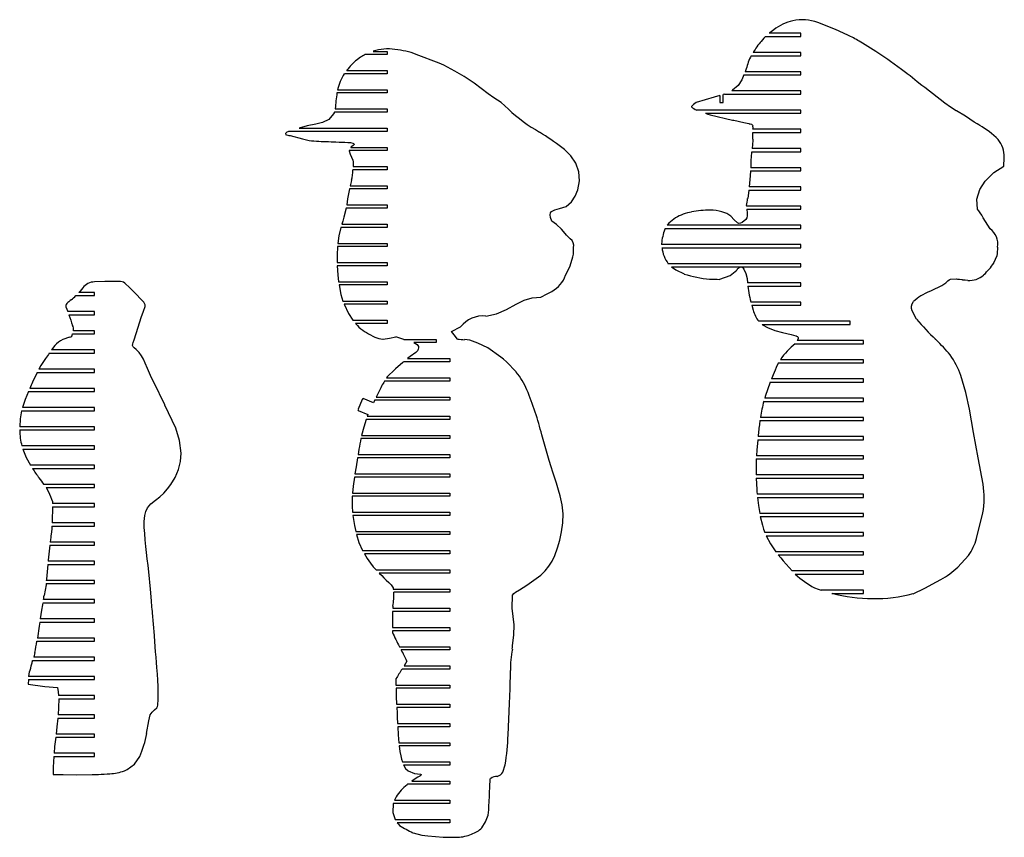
# Model space of a CAD drawing. Extents: x 1980 to 7619, y -7122 to 8570.
# Tile 3 of 12: x 5057 to 6287, y -7122 to -6100. Entities that reach past the tile are written whole.
import ezdxf

# ---------------------------------------------------------------- set-up
doc = ezdxf.new("R2010")
doc.units = 0

msp = doc.modelspace()

# ---------------------------------------------------------------- linework, layer by layer
at = {"color": 7, "linetype": 'Continuous'}
for p, q in [((5999.1, -6112.6), (5994.3, -6116.2)), ((6076.4, -6112.3), (6054.1, -6103.3)), ((6091.5, -6119.1), (6076.4, -6112.3)), ((5986.8, -6123.1), (5983.4, -6127.1)), ((5988.8, -6120.9), (5986.8, -6123.1)), ((5988.8, -6120.9), (6033.1, -6120.9)), ((5994.3, -6116.2), (5993.5, -6116.9)), ((6033.1, -6116.9), (5993.5, -6116.9)), ((6033.1, -6120.9), (6033.1, -6116.9)), ((6110, -6129.3), (6105.9, -6126.9)), ((5498.4, -6139.5), (5516.1, -6139.5)), ((5516.1, -6139.5), (5516.1, -6143.5)), ((6126.6, -6139.5), (6110, -6129.3)), ((6141.8, -6149.7), (6126.6, -6139.5)), ((5480.9, -6148.1), (5478.4, -6150.1)), ((5482.8, -6146.8), (5480.9, -6148.1)), ((5516.1, -6143.5), (5488.6, -6143.5)), ((5580.9, -6154.3), (5552.3, -6143.3)), ((5970.8, -6144.9), (6033.1, -6144.9)), ((6033.1, -6140.9), (5973.4, -6140.9)), ((6033.1, -6144.9), (6033.1, -6140.9)), ((6145.1, -6152.1), (6141.8, -6149.7)), ((5465.4, -6163.5), (5516.1, -6163.5)), ((5516.1, -6163.5), (5516.1, -6167.5)), ((5586.8, -6156.9), (5580.9, -6154.3)), ((5600.6, -6164.2), (5586.8, -6156.9)), ((5612.4, -6170.8), (5600.6, -6164.2)), ((5964.1, -6162.5), (5963.3, -6164.9)), ((5964.6, -6161.2), (5964.1, -6162.5)), ((6158.7, -6162.2), (6145.1, -6152.1)), ((5516.1, -6167.5), (5462.5, -6167.5)), ((5624.9, -6179.1), (5612.4, -6170.8)), ((5959.1, -6175.3), (5954.8, -6182.1)), ((5961.9, -6168.9), (5959.1, -6175.3)), ((5961.9, -6168.9), (6033.1, -6168.9)), ((6033.1, -6164.9), (5963.3, -6164.9)), ((6033.1, -6168.9), (6033.1, -6164.9)), ((5454.1, -6187.5), (5516.1, -6187.5)), ((5516.1, -6187.5), (5516.1, -6191.5)), ((5642.4, -6192.7), (5624.9, -6179.1)), ((5947.6, -6188.2), (5946.5, -6188.9)), ((5954.8, -6182.1), (5947.6, -6188.2)), ((6184.3, -6182), (6178.4, -6177.4)), ((6187.8, -6184.8), (6184.3, -6182)), ((6212.7, -6204.3), (6187.8, -6184.8)), ((5516.1, -6191.5), (5453.3, -6191.5)), ((5924.5, -6196.8), (5902.3, -6203.5)), ((5931.7, -6194.8), (5924.5, -6196.8)), ((5931.7, -6194.8), (5931.7, -6203.5)), ((5937.7, -6192.9), (5935.7, -6193.6)), ((5935.7, -6203.5), (5935.7, -6193.6)), ((5937.7, -6192.9), (6033.1, -6192.9)), ((6033.1, -6188.9), (5946.5, -6188.9)), ((6033.1, -6192.9), (6033.1, -6188.9)), ((5451.2, -6211.1), (5451.1, -6211.5)), ((5451.1, -6211.5), (5516.1, -6211.5)), ((5516.1, -6211.5), (5516.1, -6215.5)), ((5667.5, -6211.6), (5658.5, -6203.6)), ((6033.1, -6212.9), (5902.7, -6212.9)), ((5931.7, -6203.5), (5935.7, -6203.5)), ((6033.1, -6216.9), (6033.1, -6212.9)), ((5450.1, -6215.5), (5449.1, -6217.7)), ((5516.1, -6215.5), (5450.1, -6215.5)), ((5913.8, -6216.9), (6033.1, -6216.9)), ((5919.7, -6218.7), (5947.7, -6225.5)), ((5947.7, -6225.5), (5949, -6225.7)), ((5406, -6235.5), (5516.1, -6235.5)), ((5516.1, -6235.5), (5516.1, -6239.5)), ((6033.1, -6236.9), (5972.9, -6236.9)), ((6033.1, -6240.9), (6033.1, -6236.9)), ((5516.1, -6239.5), (5392.8, -6239.5)), ((5394.6, -6244.7), (5410.3, -6249)), ((5410.3, -6249), (5418.4, -6250.8)), ((5710.3, -6242.8), (5706.4, -6240.4)), ((5972.8, -6240.9), (6033.1, -6240.9)), ((5972.8, -6249.4), (5972.8, -6251.1)), ((5470.7, -6259.2), (5470.4, -6259.5)), ((5470.4, -6259.5), (5516.1, -6259.5)), ((5471.7, -6258.4), (5470.7, -6259.2)), ((5516.1, -6259.5), (5516.1, -6263.5)), ((5972.8, -6251.1), (5972, -6260.9)), ((6033.1, -6260.9), (5972, -6260.9)), ((6033.1, -6264.9), (6033.1, -6260.9)), ((5468.6, -6263.5), (5468.6, -6264)), ((5516.1, -6263.5), (5468.6, -6263.5)), ((5971.4, -6266.1), (5970.6, -6276)), ((5971.5, -6264.9), (5971.4, -6266.1)), ((5971.5, -6264.9), (6033.1, -6264.9)), ((6286.4, -6283.1), (6287.2, -6272.4)), ((6287.2, -6272.4), (6287.2, -6271.8)), ((5473.6, -6279.5), (5473.5, -6283.5)), ((5473.5, -6283.5), (5516.1, -6283.5)), ((5516.1, -6283.5), (5516.1, -6287.5)), ((5970.5, -6284.1), (5970.4, -6284.9)), ((6033.1, -6284.9), (5970.4, -6284.9)), ((5970.6, -6278.5), (5970.5, -6284.1)), ((5970.6, -6276), (5970.6, -6278.5)), ((6033.1, -6288.9), (6033.1, -6284.9)), ((5473.2, -6287.5), (5473.2, -6287.6)), ((5516.1, -6287.5), (5473.2, -6287.5)), ((5969.6, -6295.1), (5968.2, -6308.9)), ((5970.2, -6288.9), (5969.6, -6295.1)), ((5970.2, -6288.9), (6033.1, -6288.9)), ((5468.9, -6311.5), (5466.6, -6323.7)), ((5516.1, -6311.5), (5468.9, -6311.5)), ((5471.5, -6300.7), (5469.7, -6307.5)), ((5469.7, -6307.5), (5516.1, -6307.5)), ((5516.1, -6307.5), (5516.1, -6311.5)), ((6033.1, -6308.9), (5968.2, -6308.9)), ((6033.1, -6312.9), (6033.1, -6308.9)), ((5466.6, -6323.7), (5465.4, -6331.5)), ((5967.8, -6312.9), (5966.5, -6323.6)), ((5967.8, -6312.9), (6033.1, -6312.9)), ((5464.6, -6335.5), (5461.9, -6346.9)), ((5516.1, -6335.5), (5464.6, -6335.5)), ((5465.4, -6331.5), (5516.1, -6331.5)), ((5516.1, -6331.5), (5516.1, -6335.5)), ((5965.1, -6332), (5965.1, -6332.9)), ((6033.1, -6332.9), (5965.1, -6332.9)), ((6033.1, -6336.9), (6033.1, -6332.9)), ((5876.2, -6347.4), (5868, -6354.4)), ((5940.5, -6342.3), (5934.4, -6340.1)), ((5965.3, -6336.9), (6033.1, -6336.9)), ((6269.4, -6361.3), (6260.9, -6347.4)), ((5516.1, -6359.5), (5458.1, -6359.5)), ((5459.2, -6355.5), (5516.1, -6355.5)), ((5516.1, -6355.5), (5516.1, -6359.5)), ((5727.7, -6355.7), (5721.8, -6351.6)), ((5733.7, -6361.7), (5727.7, -6355.7)), ((5863.5, -6360.9), (5863.1, -6362)), ((5863.5, -6360.9), (6033.1, -6360.9)), ((5868, -6354.4), (5865.9, -6356.9)), ((6033.1, -6356.9), (5865.9, -6356.9)), ((6033.1, -6360.9), (6033.1, -6356.9)), ((5736.5, -6364.6), (5733.7, -6361.7)), ((5740.2, -6369.1), (5736.5, -6364.6)), ((5744.8, -6373.8), (5740.2, -6369.1)), ((5516.1, -6383.5), (5454, -6383.5)), ((5454.3, -6379.5), (5516.1, -6379.5)), ((5516.1, -6379.5), (5516.1, -6383.5)), ((5748.8, -6392.8), (5749, -6384.9)), ((5858.9, -6380), (5858.9, -6380.9)), ((6033.1, -6380.9), (5858.9, -6380.9)), ((5859.4, -6384.9), (6033.1, -6384.9)), ((6033.1, -6384.9), (6033.1, -6380.9)), ((6278.5, -6392.7), (6278.9, -6384.2)), ((5744.5, -6407.7), (5748.1, -6396.1)), ((5748.1, -6396.1), (5748.8, -6392.8)), ((6274.1, -6403.9), (6278.2, -6394.6)), ((6278.2, -6394.6), (6278.5, -6392.7)), ((5453.5, -6403.5), (5516.1, -6403.5)), ((5516.1, -6407.5), (5453.6, -6407.5)), ((5516.1, -6403.5), (5516.1, -6407.5)), ((5743, -6411.1), (5744.5, -6407.7)), ((6033.1, -6404.9), (5867.3, -6404.9)), ((5871.3, -6408.9), (6033.1, -6408.9)), ((5954.4, -6410.9), (5957, -6409.4)), ((6033.1, -6408.9), (6033.1, -6404.9)), ((6273.9, -6404.2), (6274.1, -6403.9)), ((5739, -6419.3), (5743, -6411.1)), ((5964.3, -6417), (5965.7, -6423.4)), ((6261.2, -6419.1), (6261.5, -6418.8)), ((6261.5, -6418.8), (6261.8, -6418.6)), ((5163, -6427.3), (5150.2, -6427.7)), ((5180.8, -6427.3), (5179.2, -6427.3)), ((5455.3, -6427.5), (5516.1, -6427.5)), ((5516.1, -6431.5), (5455.9, -6431.5)), ((5516.1, -6427.5), (5516.1, -6431.5)), ((5965.7, -6423.4), (5966.2, -6428.9)), ((6033.1, -6428.9), (5966.2, -6428.9)), ((5966.5, -6432.9), (5967.9, -6441.3)), ((5966.5, -6432.9), (6033.1, -6432.9)), ((6033.1, -6432.9), (6033.1, -6428.9)), ((5127.1, -6444.7), (5150.2, -6444.7)), ((5150.2, -6440.7), (5130.8, -6440.7)), ((5150.2, -6444.7), (5150.2, -6440.7)), ((5201.3, -6441.9), (5200.6, -6441.2)), ((5209.5, -6450.3), (5201.3, -6441.9)), ((5460.8, -6451.5), (5516.1, -6451.5)), ((5516.1, -6455.5), (5462.4, -6455.5)), ((5516.1, -6451.5), (5516.1, -6455.5)), ((5970.6, -6452.6), (5970.6, -6452.9)), ((6033.1, -6452.9), (5970.6, -6452.9)), ((5971.7, -6456.9), (5973.3, -6462.9)), ((5971.7, -6456.9), (6033.1, -6456.9)), ((6033.1, -6456.9), (6033.1, -6452.9)), ((5150.2, -6464.7), (5116.8, -6464.7)), ((5118.3, -6468.7), (5150.2, -6468.7)), ((5150.2, -6468.7), (5150.2, -6464.7)), ((5473.1, -6475.5), (5516.1, -6475.5)), ((5516.1, -6479.5), (5476.3, -6479.5)), ((5516.1, -6475.5), (5516.1, -6479.5)), ((5596.6, -6489.6), (5607.7, -6483.9)), ((6094.4, -6476.9), (5980.4, -6476.9)), ((5984.8, -6480.9), (6094.4, -6480.9)), ((6094.4, -6480.9), (6094.4, -6476.9)), ((5122.8, -6492.7), (5150.2, -6492.7)), ((5150.2, -6488.7), (5124, -6488.7)), ((5150.2, -6492.7), (5150.2, -6488.7)), ((5100.9, -6507.3), (5096.7, -6512.7)), ((5119, -6496.8), (5110.6, -6499.6)), ((5536.8, -6499.5), (5577.4, -6499.5)), ((5577.4, -6503.5), (5549.5, -6503.5)), ((5577.4, -6499.5), (5577.4, -6503.5)), ((5619.1, -6500.3), (5612.8, -6499.8)), ((6026, -6504.9), (6111.2, -6504.9)), ((6028.7, -6500.5), (6028.5, -6500.9)), ((6111.2, -6500.9), (6028.5, -6500.9)), ((6111.2, -6504.9), (6111.2, -6500.9)), ((6201.4, -6499.5), (6201.3, -6499.4)), ((6202.1, -6500.2), (6201.4, -6499.5)), ((5093.8, -6516.7), (5150.2, -6516.7)), ((5150.2, -6512.7), (5096.7, -6512.7)), ((5150.2, -6516.7), (5150.2, -6512.7)), ((5544.9, -6520.9), (5541.6, -6523.5)), ((5658.1, -6521.5), (5641.7, -6510.2)), ((5083.4, -6532.1), (5080.8, -6536.7)), ((5089.1, -6523.2), (5083.4, -6532.1)), ((5535.6, -6528.4), (5526.3, -6536.3)), ((5594.2, -6527.5), (5536.7, -6527.5)), ((5541.6, -6523.5), (5594.2, -6523.5)), ((5594.2, -6523.5), (5594.2, -6527.5)), ((5677.3, -6540.2), (5665.3, -6527.6)), ((6005, -6528.9), (6111.2, -6528.9)), ((6111.2, -6524.9), (6007.4, -6524.9)), ((6111.2, -6528.9), (6111.2, -6524.9)), ((5078.6, -6540.7), (5072.8, -6552.9)), ((5078.6, -6540.7), (5150.2, -6540.7)), ((5150.2, -6536.7), (5080.8, -6536.7)), ((5150.2, -6540.7), (5150.2, -6536.7)), ((5525.5, -6537), (5516.1, -6546.4)), ((5526.3, -6536.3), (5525.5, -6537)), ((5999.4, -6540.8), (5996.3, -6548.9)), ((6239.1, -6565.9), (6233, -6544.8)), ((5238.1, -6581.3), (5224.4, -6553.1)), ((5594.2, -6551.5), (5512.6, -6551.5)), ((5516.1, -6546.4), (5515.2, -6547.5)), ((5515.2, -6547.5), (5594.2, -6547.5)), ((5594.2, -6547.5), (5594.2, -6551.5)), ((5994.8, -6552.9), (5988.5, -6571)), ((5994.8, -6552.9), (6111.2, -6552.9)), ((6111.2, -6548.9), (5996.3, -6548.9)), ((6111.2, -6552.9), (6111.2, -6548.9)), ((5067.8, -6564.7), (5150.2, -6564.7)), ((5150.2, -6560.7), (5069.5, -6560.7)), ((5150.2, -6564.7), (5150.2, -6560.7)), ((5505.7, -6564.9), (5502.3, -6571.5)), ((6243.6, -6586.5), (6239.1, -6565.9)), ((5484.7, -6574.5), (5479.7, -6586.7)), ((5484.7, -6574.5), (5485.3, -6574.7)), ((5485.3, -6574.7), (5485.9, -6573.4)), ((5498.8, -6578.7), (5485.9, -6573.4)), ((5500.3, -6575.7), (5498.8, -6578.7)), ((5500.3, -6575.5), (5500.3, -6575.7)), ((5594.2, -6575.5), (5500.3, -6575.5)), ((5502.3, -6571.5), (5594.2, -6571.5)), ((5594.2, -6571.5), (5594.2, -6575.5)), ((5986.7, -6576.9), (6111.2, -6576.9)), ((5988.5, -6571), (5987.9, -6572.9)), ((6111.2, -6572.9), (5987.9, -6572.9)), ((6111.2, -6576.9), (6111.2, -6572.9)), ((5059.2, -6588.7), (5150.2, -6588.7)), ((5150.2, -6584.7), (5060.1, -6584.7)), ((5150.2, -6588.7), (5150.2, -6584.7)), ((5480.3, -6587), (5479.7, -6586.7)), ((5479.7, -6588.4), (5480.3, -6587)), ((5479.7, -6588.4), (5492, -6593.4)), ((5492, -6593.4), (5491.2, -6595.5)), ((6248.9, -6615.9), (6243.6, -6586.5)), ((5594.2, -6599.5), (5489.9, -6599.5)), ((5491.2, -6595.5), (5594.2, -6595.5)), ((5594.2, -6595.5), (5594.2, -6599.5)), ((5981.8, -6600.9), (6111.2, -6600.9)), ((6111.2, -6596.9), (5982.4, -6596.9)), ((6111.2, -6600.9), (6111.2, -6596.9)), ((5150.2, -6608.7), (5056.8, -6608.7)), ((5056.8, -6612.7), (5150.2, -6612.7)), ((5150.2, -6612.7), (5150.2, -6608.7)), ((5718.6, -6651), (5709.1, -6618.8)), ((6254.4, -6647.3), (6248.9, -6615.9)), ((5594.2, -6623.5), (5483.3, -6623.5)), ((5484.1, -6619.5), (5594.2, -6619.5)), ((5594.2, -6619.5), (5594.2, -6623.5)), ((5979.1, -6624.9), (5978.1, -6638.1)), ((5979.1, -6624.9), (6111.2, -6624.9)), ((6111.2, -6620.9), (5979.5, -6620.9)), ((6111.2, -6624.9), (6111.2, -6620.9)), ((5150.2, -6632.7), (5059.5, -6632.7)), ((5060.6, -6636.7), (5150.2, -6636.7)), ((5150.2, -6636.7), (5150.2, -6632.7)), ((5479.6, -6643.5), (5594.2, -6643.5)), ((5594.2, -6643.5), (5594.2, -6647.5)), ((5594.2, -6647.5), (5478.9, -6647.5)), ((5977.3, -6648.9), (5977.1, -6657.2)), ((5977.3, -6648.9), (6111.2, -6648.9)), ((6111.2, -6644.9), (5977.6, -6644.9)), ((6111.2, -6648.9), (6111.2, -6644.9)), ((6260.6, -6680.4), (6254.4, -6647.3)), ((5150.2, -6656.7), (5070.2, -6656.7)), ((5072.6, -6660.7), (5150.2, -6660.7)), ((5150.2, -6660.7), (5150.2, -6656.7)), ((5475.8, -6667.5), (5594.2, -6667.5)), ((5594.2, -6667.5), (5594.2, -6671.5)), ((5977.1, -6657.2), (5977.1, -6668.9)), ((5150.2, -6680.7), (5087, -6680.7)), ((5150.2, -6684.7), (5150.2, -6680.7)), ((5594.2, -6671.5), (5475.2, -6671.5)), ((6111.2, -6668.9), (5977.1, -6668.9)), ((5977.2, -6672.9), (5977.9, -6686.9)), ((5977.2, -6672.9), (6111.2, -6672.9)), ((6111.2, -6672.9), (6111.2, -6668.9)), ((5090, -6684.7), (5150.2, -6684.7)), ((5472.6, -6691.5), (5594.2, -6691.5)), ((5594.2, -6691.5), (5594.2, -6695.5)), ((6111.2, -6692.9), (5978.4, -6692.9)), ((6111.2, -6696.9), (6111.2, -6692.9)), ((5150.2, -6704.7), (5097.9, -6704.7)), ((5150.2, -6708.7), (5150.2, -6704.7)), ((5594.2, -6695.5), (5472.1, -6695.5)), ((5978.8, -6696.9), (6111.2, -6696.9)), ((5097.7, -6708.7), (5150.2, -6708.7)), ((5472.6, -6715.5), (5594.2, -6715.5)), ((5594.2, -6715.5), (5594.2, -6719.5)), ((6111.2, -6716.9), (5981.7, -6716.9)), ((6111.2, -6720.9), (6111.2, -6716.9)), ((6252.6, -6748.5), (6260.4, -6716.4)), ((5097.4, -6720.9), (5097.2, -6728.7)), ((5150.2, -6728.7), (5097.2, -6728.7)), ((5150.2, -6732.7), (5150.2, -6728.7)), ((5473.1, -6719.5), (5473.8, -6724.6)), ((5594.2, -6719.5), (5473.1, -6719.5)), ((5982.3, -6720.9), (5984.9, -6731.8)), ((5982.3, -6720.9), (6111.2, -6720.9)), ((5097.1, -6732.7), (5096.9, -6735.9)), ((5097.1, -6732.7), (5150.2, -6732.7)), ((5476.9, -6739.5), (5594.2, -6739.5)), ((5594.2, -6739.5), (5594.2, -6743.5)), ((6111.2, -6740.9), (5987.9, -6740.9)), ((6111.2, -6744.9), (6111.2, -6740.9)), ((5150.2, -6752.7), (5095, -6752.7)), ((5150.2, -6756.7), (5150.2, -6752.7)), ((5594.2, -6743.5), (5477.8, -6743.5)), ((5989.7, -6744.9), (5995, -6755)), ((5989.7, -6744.9), (6111.2, -6744.9)), ((5094.5, -6756.7), (5092.4, -6775.5)), ((5094.5, -6756.7), (5150.2, -6756.7)), ((5485.3, -6763.5), (5594.2, -6763.5)), ((5594.2, -6763.5), (5594.2, -6767.5)), ((6111.2, -6764.9), (6001.7, -6764.9)), ((6111.2, -6768.9), (6111.2, -6764.9)), ((5092.4, -6775.5), (5092.3, -6776.7)), ((5150.2, -6776.7), (5092.3, -6776.7)), ((5150.2, -6780.7), (5150.2, -6776.7)), ((5594.2, -6767.5), (5487.5, -6767.5)), ((5495.1, -6779.2), (5498.4, -6783.7)), ((6004.8, -6768.9), (6111.2, -6768.9)), ((6010.8, -6776.4), (6021.9, -6788.9)), ((6229.2, -6784), (6242.5, -6769.4)), ((5091.9, -6780.7), (5090.1, -6799)), ((5091.9, -6780.7), (5150.2, -6780.7)), ((5220.3, -6811.8), (5218.3, -6790)), ((5498.4, -6783.7), (5502.2, -6787.5)), ((5502.2, -6787.5), (5594.2, -6787.5)), ((5594.2, -6791.5), (5506.2, -6791.5)), ((5594.2, -6787.5), (5594.2, -6791.5)), ((6111.2, -6788.9), (6021.9, -6788.9)), ((6111.2, -6792.9), (6111.2, -6788.9)), ((5090.1, -6799), (5090, -6800.7)), ((5150.2, -6800.7), (5090, -6800.7)), ((5150.2, -6804.7), (5150.2, -6800.7)), ((6026, -6792.9), (6111.2, -6792.9)), ((6187.9, -6810.2), (6202.5, -6802.6)), ((6202.5, -6802.6), (6207.9, -6799.6)), ((5089.7, -6806.2), (5087.4, -6819.7)), ((5089.8, -6804.7), (5089.7, -6806.2)), ((5089.8, -6804.7), (5150.2, -6804.7)), ((5523.5, -6810), (5523.7, -6811.5)), ((5523.7, -6811.5), (5594.2, -6811.5)), ((5594.2, -6815.5), (5524.3, -6815.5)), ((5594.2, -6811.5), (5594.2, -6815.5)), ((6111.2, -6812.9), (6058.4, -6812.9)), ((6111.2, -6816.9), (6111.2, -6812.9)), ((6173.5, -6817.3), (6187.9, -6810.2)), ((5150.2, -6824.7), (5086.6, -6824.7)), ((5150.2, -6828.7), (5150.2, -6824.7)), ((6071.8, -6816.9), (6111.2, -6816.9)), ((5084.2, -6837.8), (5082.5, -6848.7)), ((5086, -6828.7), (5150.2, -6828.7)), ((5594.2, -6839.5), (5522.8, -6839.5)), ((5522.9, -6832.8), (5522.9, -6835.5)), ((5522.9, -6835.5), (5594.2, -6835.5)), ((5594.2, -6835.5), (5594.2, -6839.5)), ((5081.9, -6852.7), (5081.1, -6857.7)), ((5081.9, -6852.7), (5150.2, -6852.7)), ((5150.2, -6848.7), (5082.5, -6848.7)), ((5150.2, -6852.7), (5150.2, -6848.7)), ((5081.1, -6857.7), (5079, -6872.7)), ((5522.6, -6859.5), (5594.2, -6859.5)), ((5594.2, -6863.5), (5522.6, -6863.5)), ((5594.2, -6859.5), (5594.2, -6863.5)), ((5078.3, -6876.7), (5150.2, -6876.7)), ((5150.2, -6872.7), (5079, -6872.7)), ((5150.2, -6876.7), (5150.2, -6872.7)), ((5225.2, -6870.3), (5225.2, -6869.7)), ((5531.3, -6883.5), (5594.2, -6883.5)), ((5594.2, -6887.5), (5533.5, -6887.5)), ((5594.2, -6883.5), (5594.2, -6887.5)), ((5073, -6900.7), (5150.2, -6900.7)), ((5075.9, -6890.9), (5074.4, -6896.7)), ((5150.2, -6896.7), (5074.4, -6896.7)), ((5150.2, -6900.7), (5150.2, -6896.7)), ((5594.2, -6911.5), (5534.6, -6911.5)), ((5537.2, -6907.5), (5594.2, -6907.5)), ((5594.2, -6907.5), (5594.2, -6911.5)), ((5669.5, -6936.1), (5670, -6913.1)), ((5067.7, -6924.7), (5067.2, -6930.4)), ((5067.7, -6924.7), (5150.2, -6924.7)), ((5068.8, -6915.1), (5068, -6920.7)), ((5150.2, -6920.7), (5068, -6920.7)), ((5150.2, -6924.7), (5150.2, -6920.7)), ((5526.9, -6923.7), (5527, -6931.5)), ((5527, -6931.5), (5594.2, -6931.5)), ((5527.1, -6935.5), (5527.4, -6948.5)), ((5594.2, -6935.5), (5527.1, -6935.5)), ((5594.2, -6931.5), (5594.2, -6935.5)), ((5668.8, -6954.6), (5669.5, -6936.1)), ((5150.2, -6944.7), (5105.4, -6944.7)), ((5105.6, -6948.7), (5150.2, -6948.7)), ((5150.2, -6948.7), (5150.2, -6944.7)), ((5527.8, -6955.5), (5594.2, -6955.5)), ((5594.2, -6959.5), (5527.9, -6959.5)), ((5594.2, -6955.5), (5594.2, -6959.5)), ((5667.9, -6974.2), (5668.8, -6954.6)), ((5104.4, -6972.7), (5150.2, -6972.7)), ((5150.2, -6968.7), (5104.7, -6968.7)), ((5150.2, -6972.7), (5150.2, -6968.7)), ((5528.5, -6971.6), (5529, -6979.5)), ((5667.2, -6993.6), (5667.9, -6974.2)), ((5529, -6979.5), (5594.2, -6979.5)), ((5529.2, -6983.5), (5529.6, -6993.6)), ((5594.2, -6983.5), (5529.2, -6983.5)), ((5594.2, -6979.5), (5594.2, -6983.5)), ((5101.8, -6996.7), (5150.2, -6996.7)), ((5150.2, -6992.7), (5102.2, -6992.7)), ((5150.2, -6996.7), (5150.2, -6992.7)), ((5529.6, -6993.6), (5530.6, -7003.5)), ((5530.6, -7003.5), (5594.2, -7003.5)), ((5531.1, -7007.5), (5532, -7014.3)), ((5594.2, -7007.5), (5531.1, -7007.5)), ((5594.2, -7003.5), (5594.2, -7007.5)), ((5099.3, -7020.7), (5150.2, -7020.7)), ((5150.2, -7016.7), (5099.7, -7016.7)), ((5150.2, -7020.7), (5150.2, -7016.7)), ((5534, -7024.2), (5535, -7027.5)), ((5187.7, -7038.7), (5191, -7037)), ((5535, -7027.5), (5594.2, -7027.5)), ((5594.2, -7031.5), (5536.6, -7031.5)), ((5594.2, -7027.5), (5594.2, -7031.5)), ((5111.1, -7043.4), (5127.8, -7043.5)), ((5127.8, -7043.5), (5147.2, -7043.4)), ((5147.2, -7043.4), (5155.2, -7043.1)), ((5541.3, -7055.5), (5540.8, -7056)), ((5594.2, -7055.5), (5541.3, -7055.5)), ((5546.8, -7051.5), (5594.2, -7051.5)), ((5594.2, -7051.5), (5594.2, -7055.5)), ((5594.2, -7079.5), (5523.7, -7079.5)), ((5525, -7075.5), (5594.2, -7075.5)), ((5594.2, -7075.5), (5594.2, -7079.5)), ((5642.3, -7093.9), (5642.9, -7087.5)), ((5526.2, -7099.5), (5594.2, -7099.5)), ((5594.2, -7103.5), (5528.7, -7103.5)), ((5594.2, -7099.5), (5594.2, -7103.5)), ((5548.3, -7116), (5559.2, -7119)), ((5559.2, -7119), (5566.7, -7120.1)), ((5566.7, -7120.1), (5585.8, -7121.6)), ((5585.8, -7121.6), (5603.9, -7121.7))]:
    msp.add_line(p, q, dxfattribs=at)
at = {"color": 7, "linetype": 'Continuous', "flags": 128}
for points in [[(6178.4, -6177.4), (6169.4, -6170.3), (6166, -6167.7), (6165.5, -6167.3)], [(5658.5, -6203.6), (5649.5, -6197.5), (5642.4, -6192.7)], [(5902.3, -6203.5), (5898.9, -6205.8), (5896.1, -6208.6), (5896.1, -6208.7), (5896.1, -6208.8)], [(6227.2, -6213.7), (6219.9, -6209.1), (6212.7, -6204.3)], [(5449.1, -6217.7), (5443.1, -6224.5), (5435.4, -6228.4), (5426.7, -6230.5), (5416, -6232.4), (5406, -6235.5)], [(5913.8, -6216.9), (5916.9, -6217.8), (5919.7, -6218.7)], [(5949, -6225.7), (5961.6, -6228.5), (5968, -6229.8), (5968, -6229.8), (5968, -6229.8), (5968, -6229.8), (5968, -6229.8), (5968, -6229.8), (5968, -6229.8), (5968, -6229.8), (5968, -6229.8), (5968, -6229.8), (5968, -6229.8), (5968.1, -6229.8), (5968.2, -6229.9), (5968.4, -6229.9), (5968.8, -6230), (5969.5, -6230.2), (5971.1, -6230.7), (5971.8, -6231.1), (5972.4, -6231.6), (5973.1, -6233)], [(6249.7, -6227.8), (6238.5, -6220.7), (6227.6, -6214), (6227.2, -6213.7), (6227.2, -6213.7)], [(6256.4, -6232), (6255.2, -6231.2), (6253.1, -6229.9), (6249.7, -6227.8)], [(5389, -6242.1), (5388.9, -6242.6), (5388.8, -6242.9), (5388.8, -6243.1), (5388.8, -6243.1), (5388.8, -6243.2)], [(5442.8, -6252.3), (5446.1, -6252.4), (5449.3, -6252.6), (5451.7, -6252.7), (5455.9, -6252.9), (5459, -6253.1), (5462.9, -6253.2), (5467, -6253.4), (5470.1, -6253.6), (5473.1, -6254.2), (5474.1, -6254.8), (5474.7, -6255.4)], [(5474.7, -6255.4), (5474.7, -6255.5), (5474.7, -6255.5), (5474.7, -6255.6), (5474.7, -6255.7), (5474.6, -6255.9), (5474.2, -6256.4), (5473.5, -6257.2), (5471.7, -6258.4)], [(5751.9, -6279.3), (5745.6, -6270), (5737.5, -6262.1)], [(5468.6, -6264), (5469.9, -6267.9), (5471.5, -6271.6), (5473.1, -6275.4), (5473.5, -6277.4), (5473.6, -6279.5)], [(5721.8, -6351.6), (5720.2, -6347.3), (5719.7, -6344), (5720.2, -6341.5), (5721.4, -6339.7), (5725.7, -6337.5), (5731.4, -6336.1), (5739.8, -6333.2), (5746.3, -6327.7), (5751.1, -6320.5), (5754.4, -6312.5), (5756.4, -6301.3), (5755.6, -6290), (5751.9, -6279.3)], [(6253.8, -6336.8), (6252.9, -6324.1), (6256.4, -6312.3), (6263.3, -6301.7), (6274.1, -6291.1), (6286.4, -6283.1)], [(5461.9, -6346.9), (5460.4, -6351.6), (5459.2, -6355.5)], [(5965.3, -6336.9), (5965.9, -6341.6), (5966, -6345.2), (5965.6, -6347.5), (5964.3, -6349.6), (5959.5, -6353.6), (5957.5, -6354.3), (5955.6, -6354.5), (5953.9, -6354), (5949.5, -6350), (5945.3, -6345.6), (5940.5, -6342.3)], [(6260.9, -6347.4), (6258.9, -6344.3), (6256.9, -6341.3), (6256.8, -6341.2)], [(5458.1, -6359.5), (5455.7, -6370), (5454.3, -6379.5)], [(5454, -6383.5), (5453.4, -6394.1), (5453.5, -6403.5)], [(5453.6, -6407.5), (5454.4, -6418.6), (5455.3, -6427.5)], [(5871.3, -6408.9), (5876.6, -6412.7), (5887.2, -6417.7)], [(5957, -6409.4), (5958.4, -6409), (5959.2, -6409.1), (5959.9, -6409.4), (5961, -6410.4), (5961.8, -6411.6), (5964.3, -6417)], [(5931.5, -6424.4), (5944.6, -6419.7), (5952.8, -6412.9)], [(5179.2, -6427.3), (5171.1, -6427.3), (5163, -6427.3)], [(5200.6, -6441.2), (5194.5, -6435.1), (5188.3, -6429.1)], [(5455.9, -6431.5), (5458.3, -6443.5), (5460.8, -6451.5)], [(6214.1, -6428.9), (6216.7, -6426.1), (6218.2, -6425), (6219.9, -6424.3), (6227.4, -6424)], [(6227.4, -6424), (6228.7, -6424.1), (6229.1, -6424.1), (6229.3, -6424.2), (6231, -6424.3), (6234.3, -6424.8), (6234.5, -6424.8), (6234.5, -6424.8), (6234.5, -6424.8), (6234.5, -6424.8), (6234.5, -6424.8), (6234.5, -6424.8), (6234.5, -6424.8), (6234.5, -6424.8), (6234.5, -6424.8), (6234.5, -6424.8), (6234.5, -6424.8), (6234.6, -6424.8), (6234.6, -6424.8), (6234.7, -6424.8), (6234.9, -6424.9), (6235.4, -6424.9), (6236.3, -6425), (6238.2, -6425.2), (6241.5, -6425.6)], [(5135.7, -6435.2), (5132.2, -6439.1), (5130.8, -6440.7)], [(5639.3, -6470.3), (5652.6, -6467.7), (5665.2, -6462.1), (5677.4, -6455.4), (5687.2, -6450.6), (5697.3, -6447.4), (5708.1, -6446.5)], [(5708.1, -6446.5), (5715.9, -6442.7), (5721.9, -6439.5)], [(5114.4, -6458.7), (5115.5, -6461.7), (5116.8, -6464.7)], [(5208.8, -6472), (5211.4, -6464), (5213.6, -6458.2), (5213.7, -6457.2), (5213.6, -6456.2)], [(5462.4, -6455.5), (5467.7, -6467.1), (5473.1, -6475.5)], [(6177.6, -6474.2), (6171.9, -6463.7), (6171.2, -6460.8), (6171.3, -6457.8), (6172.2, -6454.9), (6173.6, -6452.3)], [(5199.7, -6500.1), (5204.7, -6484.3), (5208.8, -6472)], [(5476.3, -6479.5), (5478.8, -6482.2), (5480.8, -6484.3)], [(5984.8, -6480.9), (5985, -6481.1), (5991.4, -6484.7)], [(5511.2, -6499.2), (5519, -6498), (5526.7, -6496.3)], [(5604, -6499.2), (5599.9, -6493.8), (5596.6, -6489.6)], [(5991.4, -6484.7), (6000.5, -6488.4), (6009.9, -6491), (6015.6, -6492), (6020.9, -6493.4), (6026.6, -6495), (6026.6, -6495), (6026.6, -6495), (6026.6, -6495), (6026.6, -6495), (6026.6, -6495), (6026.6, -6495), (6026.6, -6495), (6026.6, -6495), (6026.6, -6495), (6026.6, -6495), (6026.6, -6495), (6026.7, -6495.1), (6026.9, -6495.1), (6027.2, -6495.2), (6027.7, -6495.4), (6028.7, -6496)], [(6028.7, -6496), (6029.1, -6496.5), (6029.4, -6497.1), (6029.5, -6497.6), (6029.4, -6498.3), (6028.7, -6500.5)], [(5202.4, -6512.3), (5199.7, -6510), (5198.5, -6508.7), (5198.1, -6507.9), (5197.9, -6507), (5198.1, -6505.2), (5198.6, -6503.5), (5199.7, -6500.1)], [(5510.6, -6499.2), (5511, -6499.2), (5511.2, -6499.2)], [(5549.5, -6503.5), (5553.4, -6505.8), (5554.5, -6507.1), (5555.2, -6508.5), (5555.3, -6510), (5554.8, -6511.8), (5553.7, -6513.7), (5551.8, -6515.7), (5544.9, -6520.9)], [(5641.7, -6510.2), (5629.3, -6504.2), (5619.1, -6500.3)], [(5224.4, -6553.1), (5221.7, -6547.6), (5218.9, -6541.5), (5216.4, -6535.7), (5213.6, -6529.2), (5211.5, -6524.3), (5209.2, -6520), (5206.1, -6515.9), (5202.4, -6512.3)], [(5536.7, -6527.5), (5536, -6528), (5535.6, -6528.4)], [(5665.3, -6527.6), (5661.3, -6524.2), (5658.1, -6521.5)], [(5067.8, -6564.7), (5063.6, -6574.4), (5060.1, -6584.7)], [(5258.4, -6641.7), (5256.7, -6625.7), (5251.8, -6610.4), (5238.3, -6581.7), (5238.1, -6581.3)], [(5059.2, -6588.7), (5057.6, -6598.6), (5056.8, -6608.7)], [(5489.9, -6599.5), (5486.8, -6609.1), (5484.1, -6619.5)], [(5981.8, -6600.9), (5981.6, -6602.4), (5981.3, -6604)], [(5060.6, -6636.7), (5064.9, -6646.9), (5070.2, -6656.7)], [(5216.4, -6710), (5220.8, -6704.8), (5226.3, -6700.5), (5231.9, -6696.2), (5237, -6691.6), (5241.6, -6686.4), (5245.8, -6680.8), (5251.2, -6671.9), (5255.2, -6662.2), (5257.6, -6652.1), (5258.4, -6641.7)], [(5480.8, -6636.7), (5480.1, -6640.5), (5479.6, -6643.5)], [(5978.1, -6638.1), (5978.1, -6638.1), (5978.1, -6638.2), (5978, -6638.4), (5978, -6639.4), (5977.7, -6642.9), (5977.6, -6644.9)], [(5478.9, -6647.5), (5477.1, -6658.7), (5475.8, -6667.5)], [(5734, -6740), (5735.6, -6728.8), (5735.9, -6717.5), (5734.7, -6706.2), (5732.1, -6695), (5730, -6687.8), (5727.4, -6679.3), (5725.4, -6673), (5723.1, -6665.4), (5721, -6658.7), (5718.6, -6651)], [(5475.2, -6671.5), (5473.7, -6682.7), (5472.6, -6691.5)], [(5090, -6684.7), (5092.7, -6689.9), (5095.3, -6695.8)], [(5977.9, -6686.9), (5978.1, -6689.7), (5978.4, -6692.9)], [(5095.3, -6695.8), (5096.7, -6699), (5097.9, -6702.1)], [(5097.9, -6702.1), (5097.9, -6703.4), (5097.9, -6704.7)], [(5472.1, -6695.5), (5472.1, -6695.5), (5472.1, -6695.5)], [(5978.8, -6696.9), (5980.2, -6707), (5981.7, -6716.9)], [(5097.7, -6708.7), (5097.6, -6714.8), (5097.4, -6720.9)], [(5218.3, -6790), (5217.4, -6781.9), (5216.3, -6773.8), (5215.3, -6766), (5214.5, -6758.3), (5213.7, -6749.8), (5213, -6742.2), (5212.4, -6734.6), (5212.3, -6727), (5213.1, -6719.5), (5214.3, -6714.6), (5216.4, -6710)], [(5473.8, -6724.6), (5475.2, -6732), (5476.9, -6739.5)], [(5096.9, -6735.9), (5096.4, -6740.3), (5095.9, -6744.8), (5095.9, -6744.8), (5095.9, -6744.8), (5095.9, -6744.8), (5095.9, -6744.8), (5095.9, -6744.8), (5095.9, -6744.8), (5095.9, -6744.8), (5095.9, -6744.8), (5095.9, -6744.8), (5095.9, -6744.8), (5095.9, -6744.8), (5095.9, -6744.9), (5095.8, -6745.1), (5095.8, -6745.4), (5095.7, -6746), (5095.6, -6747.2), (5095.3, -6749.5), (5095, -6752.7)], [(5707.9, -6794.1), (5713.3, -6788.7), (5718, -6782.8), (5722, -6776.5), (5725.4, -6769.4), (5729, -6759.9), (5731.7, -6750.2), (5734, -6740)], [(5984.9, -6731.8), (5986.3, -6736.8), (5987.9, -6740.9)], [(5477.8, -6743.5), (5480.8, -6753.4), (5485.3, -6763.5)], [(5995, -6755), (5998.3, -6760), (6001.7, -6764.9)], [(5487.5, -6767.5), (5491.2, -6773.5), (5495.1, -6779.2)], [(6004.8, -6768.9), (6007.8, -6772.6), (6010.8, -6776.4)], [(5506.2, -6791.5), (5509.4, -6794.7), (5511.9, -6797.4), (5514.8, -6800.5), (5518, -6803.4), (5521.1, -6806.4), (5523.5, -6810)], [(5672.6, -6819), (5674.3, -6816.9), (5676.5, -6815.3), (5681.2, -6812.6), (5690.4, -6806.8), (5707.9, -6794.1)], [(5225.2, -6869.7), (5224, -6855.2), (5222.8, -6841.1), (5222.7, -6840.8), (5222.7, -6840.8), (5222.7, -6840.8), (5222.7, -6840.8), (5222.7, -6840.8), (5222.7, -6840.8), (5222.7, -6840.8), (5222.7, -6840.8), (5222.7, -6840.8), (5222.7, -6840.8), (5222.7, -6840.7), (5222.7, -6840.7), (5222.7, -6840.7), (5222.7, -6840.6), (5222.7, -6840.4), (5222.7, -6839.9), (5222.6, -6839.1), (5222.4, -6837.2), (5222.1, -6833.5), (5221.6, -6826.3), (5220.3, -6811.8)], [(6049.9, -6809.9), (6054.7, -6811.6), (6058.4, -6812.9)], [(5674.8, -6856.3), (5672.4, -6835.4), (5672.6, -6819)], [(5522.8, -6839.5), (5522.7, -6850.7), (5522.6, -6859.5)], [(5522.6, -6863.5), (5522.5, -6864.7), (5522.5, -6865.6)], [(5672.8, -6882), (5674.1, -6869.1), (5674.8, -6856.3)], [(5230, -6948.9), (5230, -6940.7), (5229.9, -6933.2), (5229.3, -6925.3), (5228.8, -6917.9), (5228.3, -6909.6), (5227.7, -6903.4), (5227.2, -6896.6), (5226.7, -6890), (5226.2, -6883.8), (5225.6, -6876.6), (5225.2, -6870.3)], [(5672.4, -6886.6), (5672.7, -6884), (5672.8, -6882)], [(5540.7, -6901.5), (5539, -6904.5), (5537.2, -6907.5)], [(5067.2, -6930.4), (5088.3, -6933.2), (5104, -6934.4)], [(5104, -6934.4), (5105, -6939.8), (5105.4, -6944.7)], [(5105.6, -6948.7), (5105.4, -6959.4), (5104.7, -6968.7)], [(5225.3, -6962.6), (5228.1, -6960.1), (5229, -6958.4), (5229.6, -6956.6), (5230, -6948.9)], [(5527.4, -6948.5), (5527.6, -6952.4), (5527.8, -6955.5)], [(5215.4, -6992.2), (5218, -6976.3), (5220, -6968.6), (5222.3, -6965.3), (5225.3, -6962.6)], [(5527.9, -6959.5), (5528.3, -6966.3), (5528.5, -6971.6)], [(5104.4, -6972.7), (5103.2, -6983.8), (5102.2, -6992.7)], [(5101.8, -6996.7), (5100.5, -7008.1), (5099.7, -7016.7)], [(5099.3, -7020.7), (5098.5, -7034.2), (5098.8, -7043.1)], [(5191, -7037), (5200.3, -7030.2), (5206.8, -7020.8)], [(5532, -7014.3), (5533.1, -7019.9), (5534, -7024.2)], [(5536.6, -7031.5), (5536.9, -7032.2), (5539.1, -7035.8), (5542.3, -7038.7), (5550.1, -7041.9), (5557.5, -7043), (5558.3, -7043.2), (5558.5, -7043.3)], [(5653.5, -7045.7), (5657.7, -7043.7), (5659.4, -7042.2), (5660.7, -7040.2), (5663.4, -7031.3)], [(5558.5, -7043.3), (5558.5, -7043.4), (5558.5, -7043.5), (5558.5, -7043.7), (5558.5, -7043.8), (5557.9, -7044.5), (5556.8, -7045.3), (5554.4, -7046.7), (5549.7, -7049.6), (5546.8, -7051.5)], [(5643.8, -7067.2), (5644.5, -7057.6), (5644.6, -7050.4), (5644.7, -7049.2), (5644.9, -7048.6), (5645.3, -7048.2)], [(5527.1, -7071), (5525.9, -7073.5), (5525, -7075.5)], [(5642.9, -7087.5), (5643, -7082.5), (5643.4, -7077.5), (5643.4, -7077.4), (5643.4, -7077.4), (5643.4, -7077.4), (5643.4, -7077.4), (5643.4, -7077.4), (5643.4, -7077.4), (5643.4, -7077.4), (5643.4, -7077.4), (5643.4, -7077.4), (5643.4, -7077.4), (5643.4, -7077.4), (5643.4, -7077.4), (5643.4, -7077.3), (5643.4, -7077.3), (5643.4, -7077.2), (5643.4, -7077), (5643.4, -7076.7), (5643.5, -7076), (5643.6, -7074.8), (5643.8, -7072.3), (5643.8, -7067.2)], [(5523.7, -7079.5), (5523.1, -7090.9), (5526.2, -7099.5)], [(5634.5, -7110), (5639, -7102.3), (5642.3, -7093.9)], [(5528.7, -7103.5), (5530.2, -7105.4), (5531.5, -7106.9)]]:
    msp.add_lwpolyline(points, dxfattribs=at)
at = {"color": 7, "linetype": 'Continuous'}
for centre, radius, start, end in [((6035.2, -6157.7), 57.8, 102.2549, 128.6428), ((6033.3, -6141.3), 41.4, 82.5547, 104.4392), ((6035.9, -6155.6), 55.4, 70.8695, 87.1782), ((6048.7, -6184.7), 87.1, 138.5258, 149.7716), ((6020.8, -6267.2), 164.1, 58.7674, 64.4924), ((5516.6, -6192), 55.6, 80.5633, 109.1163), ((5514.6, -6246.9), 110.3, 69.9783, 84.2132), ((5532.8, -6215.5), 85.2, 129.7497, 142.3324), ((5626.1, -6397.9), 289.2, 118.384, 119.7116), ((6041.6, -6181.2), 79.5, 152.8323, 165.4105), ((6017.8, -6357), 240.4, 52.09, 54.1195), ((5517.3, -6202.2), 64.9, 147.6506, 166.8851), ((5642.1, -6221.7), 191.2, 170.9104, 176.824), ((5807.1, -6063.7), 203.4, 226.6599, 240.3279), ((5914.5, -6186.5), 28.9, 230.4995, 246.028), ((5961.1, -6234.5), 12.1, 348.4726, 6.7476), ((6198.6, -6331.6), 115.2, 45.3927, 59.8627), ((5398.1, -6220), 25, 248.2489, 261.9306), ((5395.2, -6247.1), 7.97, 107.9658, 140.8739), ((5369.2, -6753.7), 614.3, 53.1574, 56.2714), ((5508.3, -6244), 464.5, 359.3362, 0.3796), ((6251.7, -6271.7), 35.5, 359.8571, 38.4686), ((5448.4, -5965.5), 286.9, 263.9977, 268.8859), ((5412.1, -6286.2), 61.1, 346.2991, 358.7658), ((5539.1, -6257.4), 432.4, 350.0626, 351.2005), ((5908.3, -6405.3), 66.1, 100.4125, 119.0327), ((5919.1, -6454.8), 116.8, 89.8523, 101.2389), ((5920, -6387.7), 49.7, 73.1566, 90.6714), ((6079.1, -6460.3), 214, 33.8212, 35.2644), ((5917.6, -6383.9), 58.8, 158.0609, 176.2052), ((6256, -6380.3), 23.2, 350.4256, 54.846), ((5737.7, -6382.8), 11.5, 349.8234, 51.3835), ((5898.2, -6381.2), 38.9, 185.41, 217.4554), ((6203.1, -6356.7), 85.3, 313.4954, 326.1623), ((5704.1, -6407), 37, 298.8033, 340.5667), ((5938.4, -6246), 179.3, 253.3866, 263.7882), ((5955.5, -6413.3), 2.71, 115.5689, 172.0848), ((6243.9, -6399.9), 25.9, 264.7074, 311.9746), ((5150.4, -6445.7), 18.1, 90.8256, 144.4966), ((5182.2, -6438), 10.8, 55.6005, 97.2754), ((5937.8, -5880.9), 543.6, 268.0171, 269.3324), ((6137.7, -6307.7), 143.3, 292.9076, 302.2173), ((5093.9, -6412.6), 46.2, 305.9507, 315.9279), ((6427.1, -6340), 470.3, 192.4377, 193.8565), ((6221, -6505), 70.9, 112.8036, 131.9289), ((5120, -6458.3), 5.56, 121.8986, 184.0924), ((5137.6, -6472.3), 27.8, 126.4807, 137.6066), ((5189.1, -6468.7), 27.5, 27.0795, 41.9927), ((5783.3, -6242.7), 702.4, 198.7689, 199.9117), ((5635.9, -6505.9), 35.7, 84.5157, 142.0425), ((6008.3, -6454.1), 36, 194.1514, 219.2456), ((5114.3, -6486.7), 9.87, 348.2278, 28.9066), ((6394.8, -6293.2), 282.8, 219.792, 226.8112), ((5118.8, -6492.8), 3.99, 273.0353, 2.3006), ((5538.4, -6413), 91.7, 231.0588, 245.6649), ((5447.8, -6762.5), 277.7, 71.3189, 73.4906), ((5125.4, -6528.5), 32.5, 117.2299, 139.1754), ((5516, -6458), 41.5, 248.2996, 262.559), ((5713.5, -5034.5), 1468.8, 265.7245, 266.0662), ((6085.9, -6579.4), 95.6, 128.8017, 145.2373), ((6057.4, -6651.6), 209.5, 39.3044, 46.3051), ((5406.2, -6745.4), 387.2, 143.7873, 144.9821), ((6140.2, -6576.9), 98.2, 19.0899, 36.1647), ((6128, -6594.1), 139.2, 152.0643, 157.4683), ((5616.6, -6591.2), 79.2, 21.1263, 39.9961), ((5354, -6676), 306.9, 156.3547, 157.9366), ((5931.7, -6778.9), 476.8, 151.5131, 153.3248), ((5351.5, -6706.1), 368.2, 13.7182, 22.9444), ((6177.3, -6628.6), 197.5, 164.8202, 170.7593), ((6459.9, -6664.8), 482.4, 172.7599, 174.7816), ((5141.2, -6611.6), 84.4, 180.7217, 194.4544), ((5842.2, -6697.3), 366.5, 168.3795, 170.4765), ((5334.4, -6488.3), 313.4, 213.3711, 216.0371), ((6466.9, -5625.7), 1737, 217.0668, 217.3988), ((6161.7, -6697.8), 100.4, 349.3295, 9.9671), ((5640, -6701.2), 167.9, 178.0623, 184.8786), ((6177.3, -6725.2), 78.8, 325.8604, 342.7997), ((6151.6, -6699.9), 114.5, 299.4704, 312.6841), ((6112.7, -6696.1), 130, 228.1438, 241.1256), ((5465.6, -6819.6), 58.8, 347.0644, 4.0001), ((4221.7, -6694.2), 874.7, 351.42, 351.7523), ((6123.5, -6620.6), 202.9, 255.2313, 284.2565), ((4087.3, -6646), 1015.3, 349.1058, 349.6314), ((4585.5, -6799), 498.9, 349.3862, 351.0463), ((5886.3, -6697.8), 400.6, 204.7662, 207.6214), ((5336.8, -6997.7), 225.5, 25.2717, 29.2602), ((5791, -6910.7), 121, 168.5321, 181.1743), ((5062.1, -6899.9), 10.9, 332.2362, 356.0289), ((5034, -6899.5), 38.2, 335.8445, 351.7077), ((5818.9, -7098.4), 340.2, 146.6705, 149.1039), ((5080.9, -6967.2), 136.9, 336.9229, 349.4824), ((5389.3, -6984.9), 278, 350.4032, 358.206), ((5118.3, -6558.1), 485.4, 267.6979, 269.1546), ((5111.2, -6181.8), 862.4, 272.9261, 273.8744), ((5167.2, -6983.4), 58.9, 272.2165, 290.3282), ((5653.7, -7060.9), 15.2, 90.759, 123.2842), ((5583.8, -7108.7), 68, 129.1999, 146.3946), ((5605.1, -6991.5), 136.9, 237.4531, 245.4662), ((5609.8, -7083.4), 36.2, 288.7549, 312.8364), ((5601.4, -7070.1), 51.7, 272.8159, 292.8844)]:
    msp.add_arc(centre, radius, start, end, dxfattribs=at)

doc.saveas('drawing.dxf')
